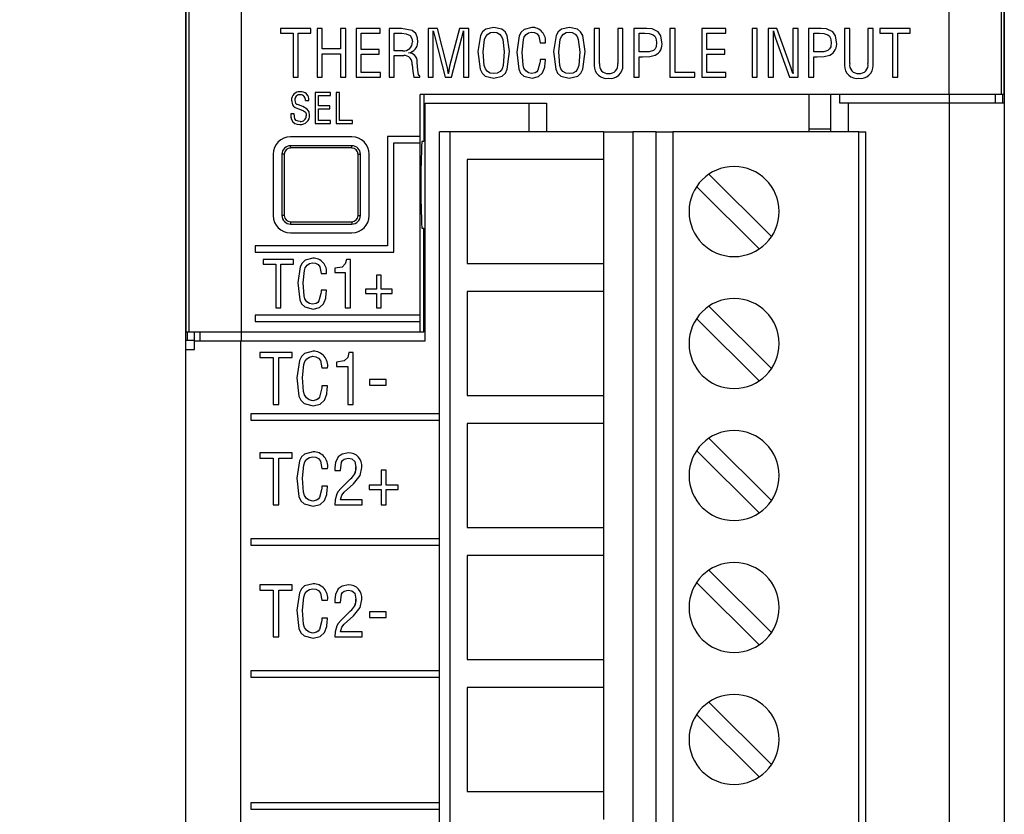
# Model space of a CAD drawing. Header units: millimetres. Extents: x 0 to 559, y 0 to 432.
# Tile 6 of 24: x 128 to 157, y 148 to 171. Entities that reach past the tile are written whole.
import ezdxf

# ---------------------------------------------------------------- set-up
doc = ezdxf.new("R2010")
doc.units = ezdxf.units.MM
doc.header["$LTSCALE"] = 2
doc.layers.add('DIMENSIONS', color=140, linetype='Continuous', lineweight=25)
doc.styles.add('SLDTEXTSTYLE0', font='TXT', dxfattribs={"width": 0.7})
doc.dimstyles.new('SLDDIMSTYLE0', dxfattribs={"dimtxt": 4.316016, "dimasz": 6.604, "dimexe": 0, "dimexo": 0.0625, "dimgap": 1.079004, "dimtad": 0, "dimtih": 1, "dimtoh": 1, "dimdec": 1, "dimrnd": 1e-09, "dimzin": 12, "dimdsep": 46, "dimtxsty": 'SLDTEXTSTYLE0', "dimsah": 1, "dimcen": 0.09, "dimadec": 0, "dimazin": 3, "dimtfac": 1, "dimtdec": 1, "dimtofl": 0, "dimtmove": 0, "dimatfit": 3, "dimfxl": 0, "dimfrac": 2, "dimtolj": 1, "dimtzin": 12, "dimarcsym": 0})

# ---------------------------------------------------------------- blocks, each defined once
blk = doc.blocks.new('_D')
at = {"layer": 'DIMENSIONS'}
for p, q in [((132.656, 200.076), (101.676, 200.076)), ((108.026, 200.076), (108.026, 155.633)), ((101.614, 147.807), (100.164, 147.807)), ((100.164, 147.807), (100.164, 140.947)), ((114.439, 147.807), (115.889, 147.807)), ((115.889, 147.807), (115.889, 140.947)), ((100.164, 140.947), (101.614, 140.947)), ((115.889, 140.947), (114.439, 140.947)), ((108.026, 95.537), (108.026, 139.981)), ((142.284, 95.537), (101.676, 95.537))]:
    blk.add_line(p, q, dxfattribs=at)
for points in [[(108.026, 200.076), (107.01, 193.472), (109.042, 193.472)], [(108.026, 95.537), (109.042, 102.141), (107.01, 102.141)]]:
    blk.add_solid(points, dxfattribs=at)
at = {"layer": 'DIMENSIONS', "char_height": 4.2333, "attachment_point": 1, "style": 'SLDTEXTSTYLE0'}
for s, insert in [('104.5', (99.818, 154.23)), ('4.12', (101.614, 146.404))]:
    blk.add_mtext(s, dxfattribs=dict(at, insert=insert))

msp = doc.modelspace()

# ---------------------------------------------------------------- linework, layer by layer
for p, q in [((133.019, 162.103), (133.019, 194.378)), ((156.629, 194.378), (156.629, 168.964)), ((133.019, 194.211), (133.019, 162.349)), ((156.629, 169.21), (156.629, 194.211)), ((133.111, 162.349), (133.111, 191.641)), ((134.611, 191.641), (134.611, 162.349)), ((155.038, 169.214), (155.038, 191.641)), ((156.538, 191.641), (156.538, 169.21)), ((135.748, 171.112), (135.748, 170.975)), ((136.624, 171.112), (135.748, 171.112)), ((136.624, 170.975), (136.624, 171.112)), ((136.954, 171.112), (136.803, 171.112)), ((136.803, 171.112), (136.803, 169.712)), ((136.954, 170.523), (136.954, 171.112)), ((137.629, 171.112), (137.479, 171.112)), ((137.479, 171.112), (137.479, 170.523)), ((137.629, 169.712), (137.629, 171.112)), ((137.929, 171.112), (137.929, 169.712)), ((138.625, 171.112), (137.929, 171.112)), ((138.625, 170.975), (138.625, 171.112)), ((138.881, 171.112), (138.881, 169.712)), ((139.239, 171.111), (138.881, 171.112)), ((140.278, 171.112), (140.006, 171.112)), ((140.006, 171.112), (140.006, 169.712)), ((140.153, 171.044), (140.156, 171.044)), ((140.156, 170.863), (140.153, 171.044)), ((140.556, 170.02), (140.278, 171.112)), ((140.908, 171.112), (140.626, 170.022)), ((141.178, 171.112), (140.908, 171.112)), ((141.023, 171.044), (141.027, 171.044)), ((141.178, 169.712), (141.178, 171.112)), ((144.951, 171.112), (144.801, 171.112)), ((144.801, 171.112), (144.801, 170.046)), ((144.951, 170.102), (144.951, 171.112)), ((145.627, 171.112), (145.476, 171.112)), ((145.476, 171.112), (145.476, 170.102)), ((145.626, 170.045), (145.627, 171.112)), ((146.312, 171.111), (145.944, 171.112)), ((145.944, 171.112), (145.944, 169.712)), ((147.133, 171.112), (146.982, 171.112)), ((146.982, 171.112), (146.982, 169.712)), ((147.133, 169.848), (147.133, 171.112)), ((148.596, 171.112), (147.9, 171.112)), ((147.9, 171.112), (147.9, 169.712)), ((148.596, 170.975), (148.596, 171.112)), ((149.504, 171.112), (149.354, 171.112)), ((149.354, 171.112), (149.354, 169.712)), ((149.504, 169.712), (149.504, 171.112)), ((149.821, 171.112), (149.821, 169.712)), ((150.071, 171.112), (149.821, 171.112)), ((149.968, 171.044), (149.971, 171.044)), ((150.481, 169.966), (150.071, 171.112)), ((150.531, 171.112), (150.531, 169.97)), ((150.681, 171.112), (150.531, 171.112)), ((150.681, 169.712), (150.681, 171.112)), ((151.35, 171.111), (150.981, 171.112)), ((150.981, 171.112), (150.981, 169.712)), ((152.02, 171.112), (152.02, 170.046)), ((152.17, 171.112), (152.02, 171.112)), ((152.17, 170.102), (152.17, 171.112)), ((152.845, 171.112), (152.695, 171.112)), ((152.695, 171.112), (152.695, 170.102)), ((152.845, 170.045), (152.845, 171.112)), ((153.042, 171.112), (153.042, 170.975)), ((153.917, 171.112), (153.042, 171.112)), ((153.917, 170.975), (153.917, 171.112)), ((135.748, 170.975), (136.111, 170.975)), ((136.111, 170.975), (136.111, 169.712)), ((136.261, 169.712), (136.261, 170.975)), ((136.261, 170.975), (136.624, 170.975)), ((138.079, 170.975), (138.625, 170.975)), ((138.079, 170.506), (138.079, 170.975)), ((139.031, 170.471), (139.031, 170.975)), ((139.031, 170.975), (139.253, 170.975)), ((140.156, 169.712), (140.156, 170.863)), ((140.198, 170.872), (140.495, 169.712)), ((140.683, 169.712), (140.98, 170.856)), ((141.027, 170.867), (141.027, 169.712)), ((146.094, 170.975), (146.259, 170.975)), ((146.094, 170.436), (146.094, 170.975)), ((148.05, 170.975), (148.596, 170.975)), ((148.05, 170.506), (148.05, 170.975)), ((149.971, 169.712), (149.971, 170.83)), ((150.025, 170.833), (150.429, 169.712)), ((151.131, 170.975), (151.296, 170.975)), ((151.131, 170.436), (151.131, 170.975)), ((153.042, 170.975), (153.404, 170.975)), ((153.404, 170.975), (153.404, 169.712)), ((153.555, 170.975), (153.917, 170.975)), ((153.555, 169.712), (153.555, 170.975)), ((137.479, 170.523), (136.954, 170.523)), ((138.591, 170.506), (138.079, 170.506)), ((138.591, 170.369), (138.591, 170.506)), ((139.279, 170.471), (139.031, 170.471)), ((141.441, 170.445), (141.441, 170.445)), ((142.203, 170.441), (142.203, 170.441)), ((143.243, 170.698), (143.393, 170.698)), ((143.622, 170.445), (143.622, 170.445)), ((144.384, 170.441), (144.384, 170.441)), ((146.249, 170.436), (146.094, 170.436)), ((148.562, 170.506), (148.05, 170.506)), ((148.562, 170.369), (148.562, 170.506)), ((151.286, 170.436), (151.131, 170.436)), ((136.954, 169.712), (136.954, 170.387)), ((136.954, 170.387), (137.479, 170.387)), ((137.479, 170.387), (137.479, 169.712)), ((138.079, 169.848), (138.079, 170.369)), ((138.079, 170.369), (138.591, 170.369)), ((139.031, 170.335), (139.306, 170.335)), ((139.031, 169.712), (139.031, 170.335)), ((139.444, 170.409), (139.444, 170.413)), ((143.393, 170.218), (143.243, 170.218)), ((146.094, 169.712), (146.094, 170.3)), ((146.094, 170.3), (146.19, 170.3)), ((148.05, 170.369), (148.562, 170.369)), ((148.05, 169.848), (148.05, 170.369)), ((151.131, 170.3), (151.227, 170.3)), ((151.131, 169.712), (151.131, 170.3)), ((136.111, 169.712), (136.261, 169.712)), ((136.803, 169.712), (136.954, 169.712)), ((137.479, 169.712), (137.629, 169.712)), ((137.929, 169.712), (138.629, 169.712)), ((138.629, 169.848), (138.079, 169.848)), ((138.629, 169.712), (138.629, 169.848)), ((138.881, 169.712), (139.031, 169.712)), ((139.595, 169.712), (139.771, 169.712)), ((139.771, 169.712), (139.771, 169.744)), ((140.006, 169.712), (140.156, 169.712)), ((140.495, 169.712), (140.683, 169.712)), ((140.59, 169.813), (140.586, 169.813)), ((141.027, 169.712), (141.178, 169.712)), ((145.944, 169.712), (146.094, 169.712)), ((146.982, 169.712), (147.705, 169.712)), ((147.705, 169.848), (147.133, 169.848)), ((147.705, 169.712), (147.705, 169.848)), ((147.9, 169.712), (148.6, 169.712)), ((148.6, 169.848), (148.05, 169.848)), ((148.6, 169.712), (148.6, 169.848)), ((149.354, 169.712), (149.504, 169.712)), ((149.821, 169.712), (149.971, 169.712)), ((150.429, 169.712), (150.681, 169.712)), ((150.534, 169.813), (150.531, 169.813)), ((150.981, 169.712), (151.131, 169.712)), ((153.404, 169.712), (153.555, 169.712)), ((136.467, 169.035), (136.564, 169.035)), ((136.745, 169.267), (136.745, 168.367)), ((137.193, 169.267), (136.745, 169.267)), ((136.842, 169.179), (137.193, 169.179)), ((136.842, 168.878), (136.842, 169.179)), ((137.193, 169.179), (137.193, 169.267)), ((137.358, 169.267), (137.358, 168.367)), ((137.454, 169.267), (137.358, 169.267)), ((137.454, 168.455), (137.454, 169.267)), ((151.837, 169.21), (139.774, 169.21)), ((139.774, 167.992), (139.774, 169.21)), ((139.879, 169.21), (139.879, 167.849)), ((150.989, 169.214), (150.989, 168.214)), ((151.629, 168.13), (151.629, 169.21)), ((151.837, 169.214), (151.879, 169.214)), ((151.879, 169.214), (151.879, 168.964)), ((151.879, 169.214), (155.041, 169.214)), ((155.041, 169.214), (155.041, 168.964)), ((155.041, 169.214), (155.544, 169.214)), ((156.538, 169.21), (155.544, 169.21)), ((156.379, 168.964), (156.379, 169.21)), ((156.629, 169.21), (156.538, 169.21)), ((156.591, 168.964), (156.591, 169.21)), ((137.171, 168.878), (136.842, 168.878)), ((136.842, 168.455), (136.842, 168.79)), ((136.842, 168.79), (137.171, 168.79)), ((137.171, 168.79), (137.171, 168.878)), ((139.919, 162.099), (139.919, 168.959)), ((139.919, 168.959), (142.923, 168.959)), ((142.923, 168.13), (142.923, 168.959)), ((142.923, 168.959), (143.419, 168.959)), ((143.419, 168.959), (143.419, 168.13)), ((151.879, 168.964), (152.129, 168.964)), ((152.129, 168.964), (152.129, 168.13)), ((152.129, 168.964), (155.043, 168.964)), ((155.043, 168.964), (155.043, 97.481)), ((155.043, 168.964), (156.629, 168.964)), ((156.629, 168.964), (156.629, 97.481)), ((136.141, 168.652), (136.044, 168.652)), ((137.195, 168.455), (136.842, 168.455)), ((137.195, 168.367), (137.195, 168.455)), ((137.822, 168.455), (137.454, 168.455)), ((137.822, 168.367), (137.822, 168.455)), ((136.745, 168.367), (137.195, 168.367)), ((137.358, 168.367), (137.822, 168.367)), ((150.989, 168.214), (151.629, 168.214)), ((150.989, 168.214), (150.989, 168.13)), ((137.808, 167.985), (136.036, 167.985)), ((138.835, 167.992), (138.835, 164.842)), ((139.774, 167.992), (138.835, 167.992)), ((139.774, 167.812), (139.774, 167.992)), ((140.333, 98.76), (140.333, 168.13)), ((140.633, 168.13), (140.633, 98.76)), ((145.07, 168.13), (140.633, 168.13)), ((145.07, 168.13), (145.07, 167.33)), ((145.07, 168.13), (145.914, 168.13)), ((145.914, 168.13), (145.914, 98.76)), ((146.582, 168.13), (145.914, 168.13)), ((146.582, 98.76), (146.582, 168.13)), ((147.065, 168.13), (147.065, 98.76)), ((152.433, 168.13), (147.065, 168.13)), ((152.433, 98.76), (152.433, 168.13)), ((152.633, 98.76), (152.633, 168.13)), ((136.036, 167.665), (136.036, 167.731)), ((137.808, 167.731), (136.036, 167.731)), ((137.808, 167.665), (136.036, 167.665)), ((137.808, 167.665), (137.808, 167.731)), ((139.015, 167.812), (139.774, 167.812)), ((139.015, 164.662), (139.015, 167.812)), ((139.774, 162.839), (139.774, 167.812)), ((139.879, 167.849), (139.827, 167.849)), ((135.536, 167.485), (135.536, 165.713)), ((135.856, 167.485), (135.79, 167.485)), ((135.79, 167.485), (135.79, 165.713)), ((135.856, 167.485), (135.856, 165.713)), ((137.987, 167.485), (138.054, 167.485)), ((137.987, 165.713), (137.987, 167.485)), ((138.054, 165.713), (138.054, 167.485)), ((138.308, 165.713), (138.308, 167.485)), ((145.07, 167.33), (141.133, 167.33)), ((141.133, 167.33), (141.133, 164.33)), ((145.07, 167.33), (145.07, 164.33)), ((149.912, 165.105), (148.108, 166.909)), ((147.754, 166.556), (149.558, 164.752)), ((135.856, 165.713), (135.79, 165.713)), ((137.987, 165.713), (138.054, 165.713)), ((136.036, 165.534), (137.808, 165.534)), ((136.036, 165.534), (136.036, 165.467)), ((136.036, 165.467), (137.808, 165.467)), ((137.808, 165.534), (137.808, 165.467)), ((139.827, 165.349), (139.879, 165.349)), ((139.879, 162.349), (139.879, 165.349)), ((136.036, 165.213), (137.808, 165.213)), ((135.019, 164.842), (135.019, 164.662)), ((138.835, 164.842), (135.019, 164.842)), ((135.019, 164.662), (139.015, 164.662)), ((135.247, 164.45), (135.247, 164.314)), ((136.123, 164.45), (135.247, 164.45)), ((135.247, 164.314), (135.609, 164.314)), ((135.609, 164.314), (135.609, 163.05)), ((135.76, 164.314), (136.123, 164.314)), ((135.76, 163.05), (135.76, 164.314)), ((136.123, 164.314), (136.123, 164.45)), ((137.318, 164.191), (137.318, 164.072)), ((137.768, 164.45), (137.65, 164.45)), ((137.768, 163.05), (137.768, 164.45)), ((141.133, 164.33), (145.07, 164.33)), ((145.07, 164.33), (145.07, 163.52)), ((136.925, 164.037), (137.075, 164.037)), ((137.318, 164.072), (137.617, 164.072)), ((137.617, 164.072), (137.617, 163.05)), ((138.518, 163.989), (138.518, 163.585)), ((138.651, 163.989), (138.518, 163.989)), ((138.651, 163.585), (138.651, 163.989)), ((137.075, 163.557), (136.925, 163.557)), ((138.198, 163.585), (138.198, 163.466)), ((138.518, 163.585), (138.198, 163.585)), ((138.198, 163.466), (138.518, 163.466)), ((138.518, 163.466), (138.518, 163.05)), ((138.972, 163.585), (138.651, 163.585)), ((138.651, 163.466), (138.972, 163.466)), ((138.651, 163.05), (138.651, 163.466)), ((138.972, 163.466), (138.972, 163.585)), ((145.07, 163.52), (141.133, 163.52)), ((141.133, 163.52), (141.133, 160.52)), ((145.07, 163.52), (145.07, 160.52)), ((135.609, 163.05), (135.76, 163.05)), ((137.617, 163.05), (137.768, 163.05)), ((138.518, 163.05), (138.651, 163.05)), ((149.912, 161.295), (148.108, 163.099)), ((135.019, 162.839), (135.019, 162.659)), ((139.774, 162.839), (135.019, 162.839)), ((139.774, 162.659), (139.774, 162.839)), ((135.019, 162.659), (139.774, 162.659)), ((139.774, 162.349), (139.774, 162.659)), ((147.754, 162.746), (149.558, 160.942)), ((133.111, 162.349), (133.019, 162.349)), ((133.057, 162.349), (133.057, 162.103)), ((134.611, 162.349), (133.111, 162.349)), ((133.269, 162.103), (133.269, 162.349)), ((133.419, 162.349), (133.419, 162.099)), ((139.774, 162.349), (134.611, 162.349)), ((134.619, 162.099), (134.619, 162.349)), ((139.879, 162.349), (139.774, 162.349)), ((133.269, 162.103), (133.019, 162.103)), ((133.019, 161.849), (133.019, 162.103)), ((133.269, 161.849), (133.269, 162.099)), ((133.269, 162.099), (134.605, 162.099)), ((134.605, 97.227), (134.605, 162.099)), ((134.605, 162.099), (139.919, 162.099)), ((133.019, 161.849), (133.269, 161.849)), ((133.019, 97.227), (133.019, 161.849)), ((136.085, 161.761), (135.147, 161.761)), ((135.147, 161.761), (135.147, 161.615)), ((135.147, 161.761), (135.147, 161.615)), ((136.085, 161.615), (136.085, 161.761)), ((136.676, 161.651), (136.676, 161.651)), ((137.848, 161.761), (137.722, 161.761)), ((137.848, 160.261), (137.848, 161.761)), ((135.147, 161.615), (135.536, 161.615)), ((135.536, 161.615), (135.536, 160.261)), ((135.536, 161.615), (135.536, 161.615)), ((135.536, 161.615), (135.536, 160.261)), ((135.697, 160.261), (135.697, 161.615)), ((135.697, 161.615), (136.085, 161.615)), ((137.366, 161.482), (137.366, 161.355)), ((137.367, 161.482), (137.366, 161.482)), ((137.366, 161.355), (137.687, 161.355)), ((137.367, 161.482), (137.367, 161.355)), ((137.687, 161.355), (137.687, 160.261)), ((137.687, 161.355), (137.687, 161.355)), ((137.687, 161.355), (137.687, 160.261)), ((136.945, 161.317), (137.106, 161.317)), ((136.22, 161.032), (136.22, 161.032)), ((137.106, 160.803), (136.945, 160.803)), ((138.796, 160.982), (138.316, 160.982)), ((138.316, 160.982), (138.316, 160.817)), ((138.316, 160.982), (138.316, 160.817)), ((138.316, 160.817), (138.796, 160.817)), ((138.796, 160.817), (138.796, 160.982)), ((136.935, 160.7), (136.935, 160.7)), ((141.133, 160.52), (145.07, 160.52)), ((145.07, 160.52), (145.07, 159.71)), ((135.536, 160.261), (135.697, 160.261)), ((136.676, 160.37), (136.676, 160.37)), ((137.687, 160.261), (137.848, 160.261)), ((140.333, 159.989), (134.893, 159.989)), ((134.893, 159.989), (134.893, 159.809)), ((134.893, 159.989), (134.893, 159.809)), ((134.893, 159.809), (140.333, 159.809)), ((145.07, 159.71), (141.133, 159.71)), ((141.133, 159.71), (141.133, 156.71)), ((145.07, 159.71), (145.07, 156.71)), ((149.912, 157.485), (148.108, 159.289)), ((136.085, 158.861), (135.147, 158.861)), ((135.147, 158.861), (135.147, 158.715)), ((135.147, 158.861), (135.147, 158.715)), ((136.085, 158.715), (136.085, 158.861)), ((137.709, 158.86), (137.709, 158.86)), ((147.754, 158.936), (149.558, 157.132)), ((135.147, 158.715), (135.536, 158.715)), ((135.536, 158.715), (135.536, 157.361)), ((135.536, 158.715), (135.536, 158.715)), ((135.536, 158.715), (135.536, 157.361)), ((135.697, 157.361), (135.697, 158.715)), ((135.697, 158.715), (136.085, 158.715)), ((136.676, 158.751), (136.676, 158.751)), ((137.409, 158.746), (137.409, 158.746)), ((137.701, 158.714), (137.701, 158.714)), ((136.945, 158.417), (137.106, 158.417)), ((137.316, 158.444), (137.316, 158.352)), ((137.316, 158.444), (137.316, 158.444)), ((137.316, 158.444), (137.316, 158.352)), ((137.316, 158.352), (137.477, 158.352)), ((137.926, 158.448), (137.926, 158.448)), ((138.794, 158.366), (138.651, 158.366)), ((138.651, 158.366), (138.651, 157.933)), ((138.652, 158.366), (138.652, 157.933)), ((138.794, 157.933), (138.794, 158.366)), ((136.22, 158.132), (136.22, 158.132)), ((137.767, 158.11), (137.485, 157.833)), ((137.768, 158.11), (137.485, 157.833)), ((137.587, 157.726), (137.855, 157.974)), ((137.768, 158.11), (137.767, 158.11)), ((136.935, 157.8), (136.935, 157.8)), ((137.106, 157.903), (136.945, 157.903)), ((137.372, 157.682), (137.372, 157.682)), ((137.485, 157.833), (137.485, 157.833)), ((138.651, 157.933), (138.309, 157.933)), ((138.309, 157.933), (138.309, 157.806)), ((138.309, 157.933), (138.309, 157.806)), ((138.309, 157.806), (138.651, 157.806)), ((138.652, 157.933), (138.651, 157.933)), ((138.651, 157.806), (138.651, 157.361)), ((138.652, 157.806), (138.651, 157.806)), ((138.652, 157.806), (138.652, 157.361)), ((139.138, 157.933), (138.794, 157.933)), ((138.794, 157.361), (138.794, 157.806)), ((138.794, 157.806), (139.138, 157.806)), ((139.138, 157.806), (139.138, 157.933)), ((136.676, 157.47), (136.676, 157.47)), ((138.105, 157.507), (137.479, 157.507)), ((138.105, 157.361), (138.105, 157.507)), ((135.536, 157.361), (135.697, 157.361)), ((137.314, 157.361), (138.105, 157.361)), ((138.651, 157.361), (138.794, 157.361)), ((141.133, 156.71), (145.07, 156.71)), ((145.07, 156.71), (145.07, 155.9)), ((140.333, 156.379), (134.893, 156.379)), ((134.893, 156.379), (134.893, 156.199)), ((134.893, 156.379), (134.893, 156.199)), ((134.893, 156.199), (140.333, 156.199)), ((145.07, 155.9), (141.133, 155.9)), ((141.133, 155.9), (141.133, 152.9)), ((145.07, 155.9), (145.07, 152.9)), ((149.912, 153.675), (148.108, 155.479)), ((147.754, 155.126), (149.558, 153.322)), ((136.085, 155.051), (135.147, 155.051)), ((135.147, 155.051), (135.147, 154.905)), ((135.147, 155.051), (135.147, 154.905)), ((135.147, 154.905), (135.536, 154.905)), ((135.536, 154.905), (135.536, 153.551)), ((135.536, 154.905), (135.536, 154.905)), ((135.536, 154.905), (135.536, 153.551)), ((135.697, 153.551), (135.697, 154.905)), ((135.697, 154.905), (136.085, 154.905)), ((136.085, 154.905), (136.085, 155.051)), ((136.676, 154.941), (136.676, 154.941)), ((137.409, 154.936), (137.409, 154.936)), ((137.701, 154.904), (137.701, 154.904)), ((137.709, 155.05), (137.709, 155.05)), ((136.945, 154.607), (137.106, 154.607)), ((137.316, 154.634), (137.316, 154.542)), ((137.316, 154.634), (137.316, 154.634)), ((137.316, 154.634), (137.316, 154.542)), ((137.316, 154.542), (137.477, 154.542)), ((137.926, 154.638), (137.926, 154.638)), ((136.22, 154.322), (136.22, 154.322)), ((137.767, 154.3), (137.485, 154.023)), ((137.768, 154.3), (137.485, 154.023)), ((137.768, 154.3), (137.767, 154.3)), ((138.796, 154.272), (138.316, 154.272)), ((138.316, 154.272), (138.316, 154.107)), ((138.316, 154.272), (138.316, 154.107)), ((138.796, 154.107), (138.796, 154.272)), ((136.935, 153.99), (136.935, 153.99)), ((137.106, 154.093), (136.945, 154.093)), ((137.485, 154.023), (137.485, 154.023)), ((137.587, 153.916), (137.855, 154.164)), ((138.316, 154.107), (138.796, 154.107)), ((137.372, 153.872), (137.372, 153.872)), ((138.105, 153.697), (137.479, 153.697)), ((138.105, 153.551), (138.105, 153.697)), ((135.536, 153.551), (135.697, 153.551)), ((136.676, 153.66), (136.676, 153.66)), ((137.314, 153.551), (138.105, 153.551)), ((141.133, 152.9), (145.07, 152.9)), ((145.07, 152.9), (145.07, 152.09)), ((140.333, 152.569), (134.893, 152.569)), ((134.893, 152.569), (134.893, 152.389)), ((134.893, 152.569), (134.893, 152.389)), ((134.893, 152.389), (140.333, 152.389)), ((145.07, 152.09), (141.133, 152.09)), ((141.133, 152.09), (141.133, 149.09)), ((145.07, 152.09), (145.07, 149.09)), ((149.912, 149.865), (148.108, 151.669)), ((147.754, 151.316), (149.558, 149.512)), ((141.133, 149.09), (145.07, 149.09)), ((145.07, 149.09), (145.07, 148.28)), ((140.333, 148.759), (134.893, 148.759)), ((134.893, 148.759), (134.893, 148.579)), ((134.893, 148.759), (134.893, 148.579)), ((134.893, 148.579), (140.333, 148.579))]:
    msp.add_line(p, q)
at = {"flags": 128}
for points in [[(139.708, 170.716), (139.698, 170.849), (139.65, 170.973), (139.548, 171.058), (139.239, 171.111)], [(140.156, 171.044), (140.179, 170.948), (140.198, 170.872)], [(140.98, 170.856), (141.005, 170.961), (141.023, 171.044)], [(141.027, 171.044), (141.029, 170.945), (141.027, 170.867)], [(141.902, 171.146), (141.671, 171.091), (141.577, 171.018), (141.515, 170.915), (141.441, 170.445)], [(141.595, 170.441), (141.637, 170.798), (141.671, 170.881), (141.728, 170.951), (141.806, 170.995), (141.895, 171.01)], [(141.895, 171.01), (141.985, 170.995), (142.065, 170.953), (142.123, 170.884), (142.159, 170.8), (142.203, 170.441)], [(142.356, 170.445), (142.285, 170.913), (142.225, 171.016), (142.132, 171.09), (141.902, 171.146)], [(143.003, 171.146), (142.776, 171.084), (142.689, 171.004), (142.634, 170.899), (142.566, 170.431)], [(142.72, 170.435), (142.754, 170.786), (142.781, 170.87), (142.832, 170.942), (142.906, 170.99), (142.992, 171.01)], [(142.992, 171.01), (143.076, 170.998), (143.151, 170.96), (143.202, 170.892), (143.243, 170.698)], [(144.083, 171.146), (143.852, 171.091), (143.758, 171.018), (143.696, 170.915), (143.622, 170.445)], [(143.776, 170.441), (143.818, 170.798), (143.853, 170.881), (143.909, 170.951), (143.987, 170.995), (144.076, 171.01)], [(144.076, 171.01), (144.166, 170.995), (144.246, 170.953), (144.304, 170.884), (144.34, 170.8), (144.384, 170.441)], [(144.537, 170.445), (144.466, 170.913), (144.406, 171.016), (144.313, 171.09), (144.083, 171.146)], [(146.644, 171.022), (146.466, 171.1), (146.312, 171.111)], [(146.753, 170.719), (146.723, 170.901), (146.644, 171.022)], [(149.971, 170.83), (149.97, 170.95), (149.968, 171.044)], [(149.971, 171.044), (149.996, 170.925), (150.025, 170.833)], [(151.682, 171.022), (151.504, 171.1), (151.35, 171.111)], [(151.79, 170.719), (151.761, 170.901), (151.682, 171.022)], [(139.253, 170.975), (139.377, 170.963), (139.49, 170.911), (139.538, 170.826), (139.554, 170.729)], [(146.259, 170.975), (146.383, 170.97), (146.502, 170.933), (146.55, 170.893), (146.58, 170.838), (146.599, 170.715)], [(151.296, 170.975), (151.421, 170.97), (151.54, 170.933), (151.587, 170.893), (151.617, 170.838), (151.637, 170.715)], [(141.441, 170.445), (141.508, 169.942), (141.563, 169.828), (141.655, 169.742), (141.899, 169.677)], [(141.899, 169.813), (141.801, 169.827), (141.715, 169.874), (141.658, 169.954), (141.627, 170.048), (141.595, 170.441)], [(141.899, 169.677), (142.142, 169.742), (142.235, 169.828), (142.29, 169.942), (142.356, 170.445)], [(142.203, 170.441), (142.17, 170.048), (142.14, 169.954), (142.082, 169.874), (141.996, 169.827), (141.899, 169.813)], [(142.992, 169.813), (142.9, 169.836), (142.823, 169.889), (142.772, 169.969), (142.746, 170.059), (142.72, 170.435)], [(143.622, 170.445), (143.689, 169.942), (143.744, 169.828), (143.837, 169.742), (144.08, 169.677)], [(144.08, 169.813), (143.982, 169.827), (143.896, 169.874), (143.839, 169.954), (143.808, 170.048), (143.776, 170.441)], [(144.08, 169.677), (144.323, 169.742), (144.416, 169.828), (144.471, 169.942), (144.537, 170.445)], [(144.384, 170.441), (144.351, 170.048), (144.321, 169.954), (144.264, 169.874), (144.178, 169.827), (144.08, 169.813)], [(146.599, 170.715), (146.583, 170.585), (146.554, 170.526), (146.505, 170.483), (146.38, 170.443), (146.249, 170.436)], [(151.637, 170.715), (151.62, 170.585), (151.591, 170.526), (151.542, 170.483), (151.418, 170.443), (151.286, 170.436)], [(142.566, 170.431), (142.623, 169.938), (142.676, 169.826), (142.766, 169.741), (143.005, 169.677)], [(143.243, 170.218), (143.238, 170.164), (143.234, 170.121)], [(143.386, 170.131), (143.39, 170.179), (143.393, 170.218)], [(146.19, 170.3), (146.4, 170.307), (146.561, 170.34)], [(151.227, 170.3), (151.437, 170.307), (151.599, 170.34)], [(139.548, 170.072), (139.562, 169.869), (139.595, 169.712)], [(139.717, 169.832), (139.698, 170.009), (139.688, 170.148)], [(140.586, 169.813), (140.573, 169.93), (140.556, 170.02)], [(140.626, 170.022), (140.603, 169.905), (140.59, 169.813)], [(143.234, 170.121), (143.176, 169.911), (143.143, 169.867), (143.098, 169.836), (142.992, 169.813)], [(143.306, 169.83), (143.371, 169.993), (143.386, 170.131)], [(150.531, 169.813), (150.504, 169.899), (150.481, 169.966)], [(150.531, 169.97), (150.532, 169.882), (150.534, 169.813)], [(139.771, 169.744), (139.744, 169.757), (139.73, 169.785), (139.717, 169.832)], [(143.005, 169.677), (143.194, 169.725), (143.306, 169.83)], [(136.065, 169.044), (136.092, 168.911), (136.124, 168.868), (136.168, 168.837)], [(136.168, 168.837), (136.266, 168.796), (136.344, 168.767)], [(136.388, 168.86), (136.311, 168.891), (136.249, 168.915)], [(136.344, 168.767), (136.41, 168.741), (136.466, 168.699), (136.484, 168.647), (136.488, 168.592)], [(136.587, 168.615), (136.575, 168.71), (136.522, 168.789), (136.388, 168.86)], [(136.044, 168.652), (136.048, 168.558), (136.063, 168.486)], [(136.314, 168.432), (136.253, 168.439), (136.196, 168.462), (136.159, 168.51), (136.141, 168.652)], [(140.633, 168.13), (140.574, 168.13), (140.518, 168.13), (140.466, 168.13), (140.421, 168.13), (140.383, 168.13), (140.356, 168.13), (140.339, 168.13), (140.333, 168.13)], [(146.582, 168.13), (146.609, 168.13), (146.649, 168.13), (146.7, 168.13), (146.76, 168.13), (146.829, 168.13), (146.904, 168.13), (146.983, 168.13), (147.065, 168.13)], [(152.433, 168.13), (152.472, 168.13), (152.509, 168.13), (152.544, 168.13), (152.574, 168.13), (152.599, 168.13), (152.618, 168.13), (152.629, 168.13), (152.633, 168.13)], [(136.685, 164.485), (136.458, 164.423), (136.371, 164.343), (136.316, 164.238), (136.248, 163.77)], [(136.402, 163.774), (136.436, 164.125), (136.463, 164.209), (136.514, 164.281), (136.588, 164.329), (136.673, 164.349)], [(136.673, 164.349), (136.758, 164.337), (136.833, 164.299), (136.884, 164.231), (136.925, 164.037)], [(137.65, 164.45), (137.618, 164.32), (137.525, 164.226), (137.318, 164.191)], [(136.248, 163.77), (136.305, 163.277), (136.358, 163.165), (136.448, 163.08), (136.687, 163.016)], [(136.673, 163.152), (136.582, 163.175), (136.505, 163.228), (136.454, 163.307), (136.428, 163.398), (136.402, 163.774)], [(136.916, 163.46), (136.858, 163.25), (136.825, 163.206), (136.78, 163.175), (136.673, 163.152)], [(136.925, 163.557), (136.92, 163.503), (136.916, 163.46)], [(136.988, 163.169), (137.053, 163.332), (137.068, 163.47)], [(137.068, 163.47), (137.072, 163.518), (137.075, 163.557)], [(136.687, 163.016), (136.876, 163.063), (136.988, 163.169)], [(136.688, 161.797), (136.445, 161.731), (136.351, 161.645), (136.293, 161.533), (136.22, 161.032)], [(136.688, 161.797), (136.445, 161.731), (136.351, 161.645), (136.293, 161.533), (136.22, 161.032)], [(136.385, 161.036), (136.421, 161.412), (136.45, 161.502), (136.504, 161.579), (136.583, 161.63), (136.676, 161.651)], [(136.676, 161.651), (136.766, 161.639), (136.847, 161.598), (136.901, 161.526), (136.945, 161.317)], [(136.676, 161.651), (136.766, 161.639), (136.847, 161.598), (136.901, 161.526), (136.945, 161.317)], [(137.722, 161.761), (137.688, 161.621), (137.588, 161.52), (137.366, 161.482)], [(137.722, 161.761), (137.688, 161.621), (137.589, 161.52), (137.367, 161.482)], [(136.22, 161.032), (136.281, 160.503), (136.337, 160.383), (136.434, 160.292), (136.69, 160.223)], [(136.22, 161.032), (136.281, 160.503), (136.337, 160.383), (136.435, 160.292), (136.69, 160.223)], [(136.676, 160.37), (136.578, 160.394), (136.495, 160.451), (136.44, 160.536), (136.412, 160.633), (136.385, 161.036)], [(136.945, 160.803), (136.939, 160.745), (136.935, 160.7)], [(136.945, 160.803), (136.939, 160.745), (136.935, 160.7)], [(137.098, 160.71), (137.103, 160.762), (137.106, 160.803)], [(136.935, 160.7), (136.873, 160.474), (136.838, 160.427), (136.79, 160.394), (136.676, 160.37)], [(136.935, 160.7), (136.873, 160.474), (136.838, 160.427), (136.79, 160.394), (136.676, 160.37)], [(137.013, 160.387), (137.082, 160.562), (137.098, 160.71)], [(136.69, 160.223), (136.893, 160.274), (137.013, 160.387)], [(136.688, 158.897), (136.445, 158.831), (136.351, 158.745), (136.293, 158.633), (136.22, 158.132)], [(136.688, 158.897), (136.445, 158.831), (136.351, 158.745), (136.293, 158.633), (136.22, 158.132)], [(137.709, 158.86), (137.528, 158.828), (137.409, 158.746)], [(137.709, 158.86), (137.528, 158.828), (137.409, 158.746)], [(136.385, 158.136), (136.421, 158.512), (136.45, 158.602), (136.504, 158.679), (136.583, 158.73), (136.676, 158.751)], [(136.676, 158.751), (136.766, 158.739), (136.847, 158.698), (136.901, 158.626), (136.945, 158.417)], [(136.676, 158.751), (136.766, 158.739), (136.847, 158.698), (136.901, 158.626), (136.945, 158.417)], [(137.409, 158.746), (137.332, 158.584), (137.316, 158.444)], [(137.409, 158.746), (137.332, 158.584), (137.316, 158.444)], [(137.477, 158.352), (137.508, 158.592), (137.537, 158.645), (137.584, 158.684), (137.701, 158.714)], [(137.701, 158.714), (137.81, 158.694), (137.89, 158.619), (137.926, 158.448)], [(137.701, 158.714), (137.81, 158.694), (137.891, 158.619), (137.926, 158.448)], [(137.855, 157.974), (138.046, 158.21), (138.091, 158.444)], [(136.22, 158.132), (136.281, 157.603), (136.337, 157.483), (136.434, 157.392), (136.69, 157.323)], [(136.22, 158.132), (136.281, 157.603), (136.337, 157.483), (136.435, 157.392), (136.69, 157.323)], [(136.676, 157.47), (136.578, 157.494), (136.495, 157.551), (136.44, 157.636), (136.412, 157.733), (136.385, 158.136)], [(136.935, 157.8), (136.873, 157.574), (136.838, 157.527), (136.79, 157.494), (136.676, 157.47)], [(136.935, 157.8), (136.873, 157.574), (136.838, 157.527), (136.79, 157.494), (136.676, 157.47)], [(136.945, 157.903), (136.939, 157.845), (136.935, 157.8)], [(136.945, 157.903), (136.939, 157.845), (136.935, 157.8)], [(137.013, 157.487), (137.082, 157.662), (137.098, 157.81)], [(137.098, 157.81), (137.103, 157.862), (137.106, 157.903)], [(137.372, 157.682), (137.325, 157.504), (137.314, 157.361)], [(137.372, 157.682), (137.325, 157.504), (137.314, 157.361)], [(137.485, 157.833), (137.414, 157.753), (137.372, 157.682)], [(137.485, 157.833), (137.414, 157.753), (137.372, 157.682)], [(137.479, 157.507), (137.515, 157.642), (137.587, 157.726)], [(136.69, 157.323), (136.893, 157.374), (137.013, 157.487)], [(136.688, 155.087), (136.445, 155.021), (136.351, 154.935), (136.293, 154.823), (136.22, 154.322)], [(136.688, 155.087), (136.445, 155.021), (136.351, 154.935), (136.293, 154.823), (136.22, 154.322)], [(136.385, 154.326), (136.421, 154.702), (136.45, 154.792), (136.504, 154.869), (136.583, 154.92), (136.676, 154.941)], [(136.676, 154.941), (136.766, 154.929), (136.847, 154.888), (136.901, 154.816), (136.945, 154.607)], [(136.676, 154.941), (136.766, 154.929), (136.847, 154.888), (136.901, 154.816), (136.945, 154.607)], [(137.409, 154.936), (137.332, 154.774), (137.316, 154.634)], [(137.409, 154.936), (137.332, 154.774), (137.316, 154.634)], [(137.709, 155.05), (137.528, 155.018), (137.409, 154.936)], [(137.709, 155.05), (137.528, 155.018), (137.409, 154.936)], [(137.477, 154.542), (137.508, 154.782), (137.537, 154.835), (137.584, 154.874), (137.701, 154.904)], [(137.701, 154.904), (137.81, 154.884), (137.89, 154.809), (137.926, 154.638)], [(137.701, 154.904), (137.81, 154.884), (137.891, 154.809), (137.926, 154.638)], [(137.855, 154.164), (138.046, 154.4), (138.091, 154.634)], [(136.22, 154.322), (136.281, 153.793), (136.337, 153.673), (136.434, 153.582), (136.69, 153.513)], [(136.22, 154.322), (136.281, 153.793), (136.337, 153.673), (136.435, 153.582), (136.69, 153.513)], [(136.676, 153.66), (136.578, 153.684), (136.495, 153.741), (136.44, 153.826), (136.412, 153.923), (136.385, 154.326)], [(136.935, 153.99), (136.873, 153.764), (136.838, 153.717), (136.79, 153.684), (136.676, 153.66)], [(136.935, 153.99), (136.873, 153.764), (136.838, 153.717), (136.79, 153.684), (136.676, 153.66)], [(136.945, 154.093), (136.939, 154.035), (136.935, 153.99)], [(136.945, 154.093), (136.939, 154.035), (136.935, 153.99)], [(137.013, 153.677), (137.082, 153.852), (137.098, 154)], [(137.098, 154), (137.103, 154.052), (137.106, 154.093)], [(137.485, 154.023), (137.414, 153.943), (137.372, 153.872)], [(137.485, 154.023), (137.414, 153.943), (137.372, 153.872)], [(136.69, 153.513), (136.893, 153.564), (137.013, 153.677)], [(137.372, 153.872), (137.325, 153.694), (137.314, 153.551)], [(137.372, 153.872), (137.325, 153.694), (137.314, 153.551)], [(137.479, 153.697), (137.515, 153.832), (137.587, 153.916)]]:
    msp.add_lwpolyline(points, dxfattribs=at)
for centre, radius, start, end in [((143.007, 170.756), 0.39, 351.4956, 90.679), ((139.308, 170.715), 0.246, 263.2015, 3.1333), ((146.383, 170.668), 0.373, 298.4808, 7.8672), ((151.421, 170.668), 0.373, 298.4808, 7.8672), ((139.411, 170.708), 0.297, 276.4776, 1.4798), ((139.318, 170.103), 0.232, 352.3332, 93.0666), ((139.453, 170.172), 0.237, 353.9938, 92.0225), ((145.164, 170.037), 0.364, 178.6674, 277.7945), ((145.195, 170.06), 0.247, 170.256, 274.3448), ((145.233, 170.059), 0.247, 265.4931, 9.9447), ((145.267, 170.033), 0.36, 261.5583, 1.9787), ((152.383, 170.037), 0.364, 178.6674, 277.7945), ((152.414, 170.06), 0.247, 170.256, 274.3448), ((152.452, 170.059), 0.247, 265.4931, 9.9447), ((152.485, 170.033), 0.36, 261.5583, 1.9787), ((136.299, 169.055), 0.234, 86.9908, 182.8876), ((136.308, 169.058), 0.145, 83.2876, 187.5758), ((136.284, 169.03), 0.12, 175.7999, 252.9781), ((136.339, 169.064), 0.227, 352.6337, 97.0386), ((136.328, 169.06), 0.141, 349.7765, 91.3373), ((136.282, 168.583), 0.24, 203.9454, 276.4516), ((136.334, 168.597), 0.254, 264.3802, 3.9465), ((136.332, 168.588), 0.156, 263.3988, 1.4042), ((136.036, 167.485), 0.5, 90, 180), ((137.808, 167.485), 0.5, 0, 90), ((136.036, 167.485), 0.246, 90, 180), ((136.036, 167.485), 0.179, 90, 180), ((137.808, 167.485), 0.246, 0, 90), ((137.808, 167.485), 0.179, 0, 90), ((166.077, 166.599), 26.28, 177.2737, 182.7263), ((148.833, 165.83), 1.3, 90, 270), ((148.833, 165.83), 1.3, 270, 90), ((136.036, 165.713), 0.5, 180, 270), ((136.036, 165.713), 0.246, 180, 270), ((136.036, 165.713), 0.179, 180, 270), ((137.808, 165.713), 0.179, 270, 0), ((137.808, 165.713), 0.246, 270, 0), ((137.808, 165.713), 0.5, 270, 0), ((136.689, 164.095), 0.39, 351.4956, 90.679), ((148.833, 162.02), 1.3, 90, 270), ((148.833, 162.02), 1.3, 270, 90), ((136.693, 161.379), 0.418, 351.4947, 90.6778), ((148.833, 158.21), 1.3, 90, 270), ((148.833, 158.21), 1.3, 270, 90), ((136.693, 158.479), 0.418, 351.4947, 90.6778), ((137.725, 158.492), 0.369, 352.5845, 92.5462), ((137.536, 158.425), 0.39, 306.2964, 3.4781), ((137.537, 158.425), 0.39, 306.2964, 3.4781), ((148.833, 154.4), 1.3, 90, 270), ((148.833, 154.4), 1.3, 270, 90), ((136.693, 154.669), 0.418, 351.4947, 90.6778), ((137.725, 154.682), 0.369, 352.5845, 92.5462), ((137.536, 154.615), 0.39, 306.2964, 3.4781), ((137.537, 154.615), 0.39, 306.2964, 3.4781), ((148.833, 150.59), 1.3, 90, 270), ((148.833, 150.59), 1.3, 270, 90)]:
    msp.add_arc(centre, radius, start, end)

# ---------------------------------------------------------------- dimensions: what is measured, and where the dimension line sits
at = {"layer": 'DIMENSIONS'}
dim = msp.add_linear_dim(base=(108.026, 95.537), p1=(135.196, 200.076), p2=(144.824, 95.537), angle=90, dimstyle='SLDDIMSTYLE0', dxfattribs=at)
dim.commit()
dim.dimension.update_dxf_attribs({"geometry": '_D', "text_midpoint": (108.026, 147.807), "dimtype": 160})

doc.saveas('drawing.dxf')
